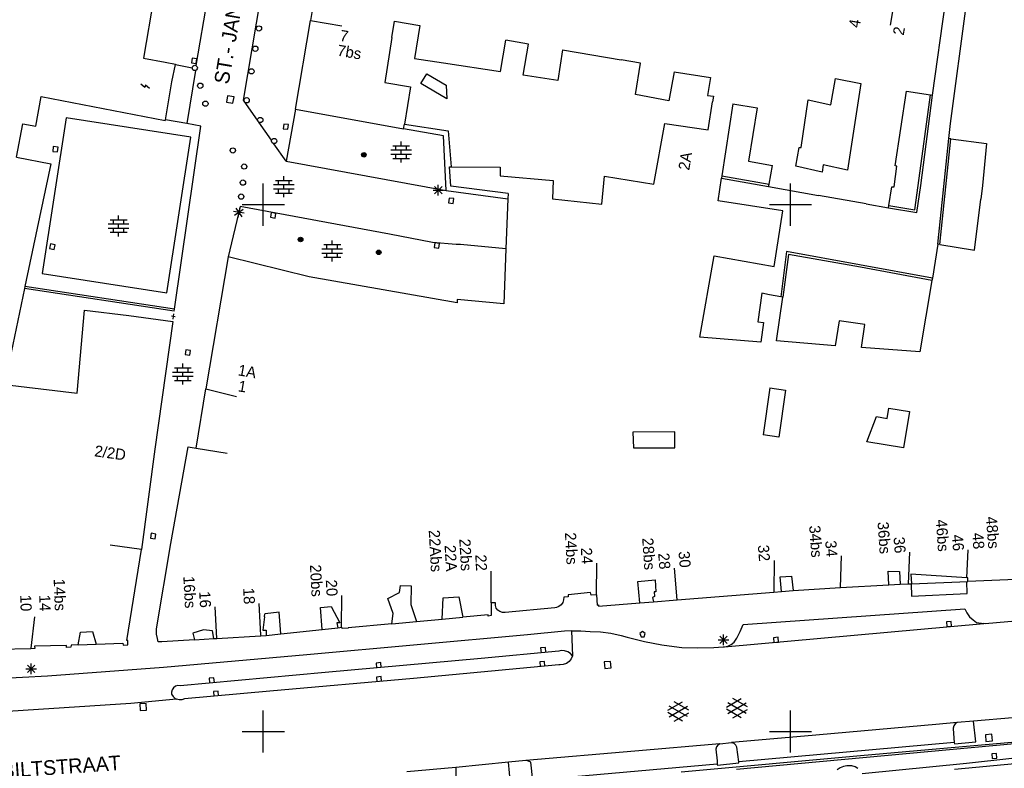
# Model space of a CAD drawing. Header units: millimetres. Extents: x 135944 to 142000, y 454200 to 456692.
# Tile 150 of 185: x 137177 to 137270, y 456347 to 456418. Entities that reach past the tile are written whole.
import ezdxf
from ezdxf.enums import TextEntityAlignment as Align

# ---------------------------------------------------------------- set-up
doc = ezdxf.new("R2010")
doc.units = ezdxf.units.MM
doc.layers.add('TotaalGBKN2013_Bistad', color=251, linetype='Continuous')
doc.layers.add('TotaalGBKN2013X$0$DELETE-LEVEL', color=251, linetype='Continuous')
doc.styles.add('TotaalGBKN2013X$0$GBKN binnenstad 2009$0$Standard', font='txt')

msp = doc.modelspace()

# ---------------------------------------------------------------- linework, layer by layer
at = {"layer": 'TotaalGBKN2013_Bistad'}
for p, q in [((137193.956, 456445.161), (137188.65, 456413.89)), ((137193.622, 456413.187), (137196.697, 456431.004)), ((137200.743, 456425.5), (137198.077, 456409.922)), ((137259.95, 456419.98), (137259.451, 456417.022)), ((137204.736, 456418.979), (137204.478, 456417.456)), ((137263.458, 456410.386), (137264.708, 456419.18)), ((137265.188, 456407.705), (137266.652, 456418.844)), ((137203.057, 456409.07), (137204.478, 456417.456)), ((137204.476, 456417.456), (137207.435, 456416.959)), ((137212.188, 456415.846), (137212.434, 456417.41)), ((137212.434, 456417.41), (137214.833, 456416.991)), ((137214.833, 456416.991), (137214.354, 456413.868)), ((137212.188, 456415.846), (137211.517, 456411.575)), ((137222.491, 456412.623), (137223.003, 456415.608)), ((137225.14, 456415.225), (137223.003, 456415.608)), ((137224.66, 456412.298), (137225.14, 456415.225)), ((137228.391, 456414.701), (137227.949, 456411.775)), ((137228.391, 456414.701), (137233.943, 456413.741)), ((137188.65, 456413.89), (137190.7, 456413.52)), ((137190.7, 456413.52), (137191.667, 456413.33)), ((137191.324, 456411.637), (137191.658, 456413.284)), ((137191.667, 456413.33), (137191.658, 456413.284)), ((137191.658, 456413.284), (137193.251, 456412.976)), ((137193.266, 456413.904), (137193.189, 456413.461)), ((137193.189, 456413.461), (137193.632, 456413.384)), ((137193.709, 456413.827), (137193.266, 456413.904)), ((137193.632, 456413.384), (137193.709, 456413.827)), ((137214.354, 456413.868), (137217.099, 456413.448)), ((137217.099, 456413.448), (137222.491, 456412.623)), ((137235.785, 456413.423), (137233.943, 456413.741)), ((137235.292, 456410.458), (137235.785, 456413.423)), ((137193.562, 456412.731), (137192.741, 456407.681)), ((137214.936, 456411.486), (137215.511, 456412.419)), ((137215.511, 456412.419), (137217.351, 456411.328)), ((137238.963, 456412.597), (137238.469, 456409.862)), ((137238.963, 456412.597), (137242.404, 456412.067)), ((137188.77, 456411.101), (137188.388, 456411.42)), ((137190.71, 456408.038), (137191.324, 456411.637)), ((137211.517, 456411.575), (137213.967, 456411.185)), ((137217.42, 456410.052), (137214.936, 456411.486)), ((137227.949, 456411.775), (137224.66, 456412.298)), ((137242.404, 456412.067), (137242.115, 456410.349)), ((137253.839, 456409.474), (137254.255, 456411.957)), ((137254.255, 456411.957), (137256.673, 456411.488)), ((137256.673, 456411.488), (137255.403, 456403.266)), ((137188.812, 456411.347), (137188.77, 456411.101)), ((137189.194, 456411.028), (137188.812, 456411.347)), ((137213.967, 456411.185), (137213.386, 456407.644)), ((137217.351, 456411.328), (137217.42, 456410.052)), ((137238.469, 456409.862), (137235.292, 456410.458)), ((137259.925, 456403.681), (137260.999, 456410.764)), ((137260.999, 456410.764), (137263.264, 456410.416)), ((137178.415, 456407.447), (137178.927, 456410.256)), ((137178.927, 456410.256), (137190.702, 456407.99)), ((137196.617, 456410.329), (137196.512, 456409.718)), ((137196.512, 456409.718), (137197.123, 456409.613)), ((137197.228, 456410.224), (137196.617, 456410.329)), ((137197.123, 456409.613), (137197.228, 456410.224)), ((137198.077, 456409.922), (137199.484, 456407.933)), ((137242.115, 456410.349), (137242.7, 456410.279)), ((137242.177, 456407.091), (137242.614, 456409.752)), ((137242.7, 456410.279), (137242.614, 456409.752)), ((137244.517, 456409.556), (137243.49, 456402.72)), ((137244.517, 456409.556), (137246.827, 456409.169)), ((137250.998, 456405.416), (137251.66, 456409.933)), ((137251.66, 456409.933), (137253.839, 456409.474)), ((137262.11, 456401.821), (137263.264, 456410.416)), ((137262.345, 456401.806), (137263.458, 456410.386)), ((137263.264, 456410.416), (137263.458, 456410.386)), ((137203.057, 456409.07), (137202.175, 456404.132)), ((137203.057, 456409.07), (137213.31, 456407.184)), ((137246.827, 456409.169), (137246.017, 456404.117)), ((137176.594, 456404.49), (137177.195, 456407.679)), ((137177.195, 456407.679), (137178.415, 456407.447)), ((137181.3, 456408.24), (137179.02, 456393.45)), ((137193.12, 456406.41), (137181.3, 456408.24)), ((137190.702, 456407.99), (137190.71, 456408.038)), ((137192.741, 456407.681), (137190.71, 456408.038)), ((137194.06, 456407.45), (137192.741, 456407.681)), ((137200.783, 456406.099), (137199.564, 456407.821)), ((137201.935, 456407.645), (137201.88, 456407.198)), ((137202.382, 456407.59), (137201.935, 456407.645)), ((137213.31, 456407.184), (137213.386, 456407.644)), ((137213.386, 456407.644), (137217.525, 456407.005)), ((137237.036, 456401.954), (137238.075, 456407.694)), ((137238.075, 456407.694), (137242.177, 456407.091)), ((137265.001, 456406.279), (137265.188, 456407.705)), ((137191.572, 456390.081), (137194.06, 456407.45)), ((137201.88, 456407.198), (137202.327, 456407.143)), ((137202.327, 456407.143), (137202.382, 456407.59)), ((137217.095, 456406.521), (137213.31, 456407.184)), ((137217.525, 456407.005), (137217.805, 456403.57)), ((137190.84, 456391.62), (137193.12, 456406.41)), ((137202.175, 456404.132), (137201.007, 456405.782)), ((137213.07, 456405.589), (137213.07, 456405.989)), ((137217.349, 456401.328), (137217.095, 456406.521)), ((137263.986, 456396.237), (137265.001, 456406.279)), ((137264.165, 456396.201), (137265.216, 456406.25)), ((137265.216, 456406.25), (137265.001, 456406.279)), ((137265.216, 456406.25), (137268.589, 456405.794)), ((137268.589, 456405.794), (137268.197, 456401.825)), ((137180.083, 456405.501), (137180.03, 456405.054)), ((137180.03, 456405.054), (137180.477, 456405.001)), ((137180.53, 456405.448), (137180.083, 456405.501)), ((137180.477, 456405.001), (137180.53, 456405.448)), ((137212.09, 456405.189), (137214.05, 456405.189)), ((137212.27, 456405.589), (137213.87, 456405.589)), ((137212.57, 456405.189), (137212.57, 456405.589)), ((137213.07, 456404.789), (137213.07, 456405.189)), ((137213.57, 456405.189), (137213.57, 456405.589)), ((137250.493, 456403.651), (137250.813, 456405.408)), ((137250.813, 456405.408), (137250.998, 456405.416)), ((137176.594, 456404.49), (137179.864, 456403.864)), ((137202.175, 456404.132), (137217.349, 456401.328)), ((137212.09, 456404.789), (137214.05, 456404.789)), ((137212.27, 456404.389), (137213.87, 456404.389)), ((137212.57, 456404.389), (137212.57, 456404.789)), ((137213.07, 456403.989), (137213.07, 456404.389)), ((137213.57, 456404.389), (137213.57, 456404.789)), ((137246.017, 456404.117), (137248.282, 456403.697)), ((137179.864, 456403.864), (137178.561, 456397.776)), ((137217.772, 456401.747), (137217.646, 456403.57)), ((137217.646, 456403.57), (137217.805, 456403.57)), ((137217.805, 456403.57), (137222.449, 456403.566)), ((137222.449, 456403.566), (137222.476, 456402.715)), ((137247.964, 456401.934), (137248.282, 456403.697)), ((137253.006, 456403.083), (137250.493, 456403.651)), ((137253.113, 456403.767), (137253.006, 456403.083)), ((137255.403, 456403.266), (137253.113, 456403.767)), ((137259.819, 456401.687), (137260.072, 456403.654)), ((137260.072, 456403.654), (137259.925, 456403.681)), ((137201.142, 456402.3), (137202.742, 456402.3)), ((137201.442, 456401.9), (137201.442, 456402.3)), ((137201.942, 456402.3), (137201.942, 456402.7)), ((137202.442, 456401.9), (137202.442, 456402.3)), ((137222.476, 456402.715), (137227.491, 456402.294)), ((137227.491, 456402.294), (137227.438, 456400.559)), ((137232.118, 456400.039), (137232.353, 456402.703)), ((137232.353, 456402.703), (137237.036, 456401.954)), ((137243.136, 456400.364), (137243.458, 456402.509)), ((137243.49, 456402.72), (137243.458, 456402.509)), ((137243.458, 456402.509), (137247.926, 456401.724)), ((137243.49, 456402.72), (137247.964, 456401.934)), ((137200, 456400), (137200, 456402)), ((137200.962, 456401.9), (137202.922, 456401.9)), ((137200.962, 456401.5), (137202.922, 456401.5)), ((137201.142, 456401.1), (137202.742, 456401.1)), ((137201.442, 456401.1), (137201.442, 456401.5)), ((137201.942, 456401.5), (137201.942, 456401.9)), ((137201.942, 456400.7), (137201.942, 456401.1)), ((137202.442, 456401.1), (137202.442, 456401.5)), ((137216.095, 456401.361), (137217.095, 456401.361)), ((137216.241, 456401.007), (137216.949, 456401.715)), ((137216.949, 456401.007), (137216.241, 456401.715)), ((137216.595, 456400.861), (137216.595, 456401.861)), ((137217.349, 456401.328), (137223.192, 456400.539)), ((137223.213, 456401.069), (137217.772, 456401.747)), ((137247.926, 456401.724), (137247.964, 456401.934)), ((137247.926, 456401.724), (137252.655, 456400.863)), ((137250, 456400), (137250, 456402)), ((137259.337, 456399.923), (137259.615, 456401.696)), ((137259.615, 456401.696), (137259.819, 456401.687)), ((137261.785, 456399.517), (137262.11, 456401.821)), ((137261.988, 456399.241), (137262.345, 456401.806)), ((137268.197, 456401.825), (137268.04, 456400.521)), ((137217.625, 456400.621), (137217.57, 456400.174)), ((137217.57, 456400.174), (137218.017, 456400.119)), ((137218.072, 456400.566), (137217.625, 456400.621)), ((137218.017, 456400.119), (137218.072, 456400.566)), ((137223.192, 456400.539), (137223.006, 456395.796)), ((137223.213, 456401.069), (137223.192, 456400.539)), ((137227.438, 456400.559), (137232.118, 456400.039)), ((137249.26, 456399.423), (137243.136, 456400.364)), ((137257.162, 456400.065), (137252.655, 456400.863)), ((137267.457, 456395.666), (137268.04, 456400.521)), ((137197.807, 456399.821), (137196.67, 456395.051)), ((137198.17, 456399.175), (137197.186, 456399.355)), ((137198.09, 456399.549), (137197.266, 456398.981)), ((137197.394, 456399.677), (137197.962, 456398.853)), ((137197.768, 456399.757), (137197.588, 456398.773)), ((137211.963, 456397.201), (137197.807, 456399.821)), ((137198, 456400), (137200, 456400)), ((137200, 456400), (137202, 456400)), ((137200, 456398), (137200, 456400)), ((137200.753, 456399.247), (137200.672, 456398.804)), ((137201.196, 456399.166), (137200.753, 456399.247)), ((137248, 456400), (137250, 456400)), ((137248.453, 456394.124), (137249.26, 456399.423)), ((137250, 456400), (137252, 456400)), ((137250, 456398), (137250, 456400)), ((137257.162, 456400.065), (137259.3, 456399.687)), ((137259.3, 456399.687), (137259.337, 456399.923)), ((137259.3, 456399.687), (137261.988, 456399.241)), ((137259.337, 456399.923), (137261.785, 456399.517)), ((137185.48, 456398.57), (137187.08, 456398.57)), ((137185.78, 456398.17), (137185.78, 456398.57)), ((137186.28, 456398.57), (137186.28, 456398.97)), ((137186.78, 456398.17), (137186.78, 456398.57)), ((137200.672, 456398.804), (137201.115, 456398.723)), ((137201.115, 456398.723), (137201.196, 456399.166)), ((137178.561, 456397.776), (137177.396, 456392.223)), ((137185.3, 456398.17), (137187.26, 456398.17)), ((137185.3, 456397.77), (137187.26, 456397.77)), ((137185.48, 456397.37), (137187.08, 456397.37)), ((137185.78, 456397.37), (137185.78, 456397.77)), ((137186.28, 456397.77), (137186.28, 456398.17)), ((137186.28, 456396.97), (137186.28, 456397.37)), ((137186.78, 456397.37), (137186.78, 456397.77)), ((137206.539, 456396.201), (137206.539, 456396.601)), ((137216.052, 456396.409), (137211.963, 456397.201)), ((137179.811, 456396.265), (137179.719, 456395.825)), ((137179.719, 456395.825), (137180.159, 456395.733)), ((137180.251, 456396.173), (137179.811, 456396.265)), ((137180.159, 456395.733), (137180.251, 456396.173)), ((137205.559, 456395.801), (137207.519, 456395.801)), ((137205.739, 456396.201), (137207.339, 456396.201)), ((137206.039, 456395.801), (137206.039, 456396.201)), ((137206.539, 456395.401), (137206.539, 456395.801)), ((137207.039, 456395.801), (137207.039, 456396.201)), ((137218.281, 456396.201), (137216.052, 456396.409)), ((137216.275, 456396.384), (137216.194, 456395.941)), ((137216.194, 456395.941), (137216.637, 456395.86)), ((137216.718, 456396.303), (137216.275, 456396.384)), ((137216.637, 456395.86), (137216.718, 456396.303)), ((137218.701, 456396.215), (137218.281, 456396.201)), ((137223.006, 456395.796), (137218.701, 456396.215)), ((137223.006, 456395.796), (137222.802, 456390.589)), ((137249.613, 456395.56), (137249.074, 456391.262)), ((137263.456, 456393.031), (137249.613, 456395.56)), ((137263.986, 456396.237), (137263.456, 456393.031)), ((137264.165, 456396.201), (137263.986, 456396.237)), ((137264.165, 456396.201), (137267.457, 456395.666)), ((137196.67, 456395.051), (137194.564, 456382.527)), ((137204.358, 456393.158), (137196.67, 456395.051)), ((137205.559, 456395.401), (137207.519, 456395.401)), ((137205.739, 456395.001), (137207.339, 456395.001)), ((137206.039, 456395.001), (137206.039, 456395.401)), ((137206.539, 456394.601), (137206.539, 456395.001)), ((137207.039, 456395.001), (137207.039, 456395.401)), ((137241.402, 456387.436), (137242.76, 456395.128)), ((137242.76, 456395.128), (137248.453, 456394.124)), ((137249.796, 456395.255), (137249.26, 456391.23)), ((137256.64, 456394.06), (137249.796, 456395.255)), ((137263.418, 456392.807), (137256.64, 456394.06)), ((137179.02, 456393.45), (137190.84, 456391.62)), ((137218.373, 456390.675), (137204.358, 456393.158)), ((137263.418, 456392.807), (137262.259, 456386.025)), ((137263.456, 456393.031), (137263.418, 456392.807)), ((137177.355, 456392.027), (137175.444, 456382.922)), ((137177.396, 456392.223), (137177.355, 456392.027)), ((137191.544, 456389.885), (137177.355, 456392.027)), ((137191.572, 456390.081), (137177.396, 456392.223)), ((137218.374, 456390.991), (137218.373, 456390.675)), ((137222.802, 456390.589), (137218.374, 456390.991)), ((137247.288, 456391.598), (137246.892, 456388.89)), ((137248.017, 456391.447), (137247.288, 456391.598)), ((137249.074, 456391.262), (137248.017, 456391.447)), ((137248.673, 456387.061), (137249.26, 456391.23)), ((137249.26, 456391.23), (137249.074, 456391.262)), ((137182.336, 456382.108), (137183.042, 456389.986)), ((137183.042, 456389.986), (137187.257, 456389.472)), ((137191.544, 456389.885), (137191.572, 456390.081)), ((137187.257, 456389.472), (137191.407, 456388.894)), ((137191.653, 456389.365), (137191.299, 456389.414)), ((137191.441, 456389.142), (137191.51, 456389.637)), ((137254.609, 456388.961), (137254.241, 456386.611)), ((137257.062, 456388.615), (137254.609, 456388.961)), ((137191.407, 456388.894), (137189.727, 456376.792)), ((137246.892, 456388.89), (137247.439, 456388.818)), ((137247.439, 456388.818), (137247.177, 456386.931)), ((137256.748, 456386.444), (137257.062, 456388.615)), ((137247.177, 456386.931), (137241.402, 456387.436)), ((137192.663, 456386.233), (137192.598, 456385.788)), ((137193.108, 456386.168), (137192.663, 456386.233)), ((137193.043, 456385.723), (137193.108, 456386.168)), ((137254.241, 456386.611), (137248.673, 456387.061)), ((137262.259, 456386.025), (137256.748, 456386.444)), ((137192.598, 456385.788), (137193.043, 456385.723)), ((137191.569, 456384.514), (137193.169, 456384.514)), ((137191.869, 456384.114), (137191.869, 456384.514)), ((137192.369, 456384.514), (137192.369, 456384.914)), ((137192.869, 456384.114), (137192.869, 456384.514)), ((137191.389, 456384.114), (137193.349, 456384.114)), ((137191.389, 456383.714), (137193.349, 456383.714)), ((137191.869, 456383.314), (137191.869, 456383.714)), ((137192.369, 456383.714), (137192.369, 456384.114)), ((137192.869, 456383.314), (137192.869, 456383.714)), ((137175.444, 456382.922), (137182.336, 456382.108)), ((137191.569, 456383.314), (137193.169, 456383.314)), ((137192.369, 456382.914), (137192.369, 456383.314)), ((137193.618, 456376.902), (137194.564, 456382.527)), ((137194.548, 456382.53), (137197.458, 456381.798)), ((137248.046, 456382.605), (137247.419, 456378.149)), ((137248.046, 456382.605), (137249.532, 456382.396)), ((137249.532, 456382.396), (137248.905, 456377.94)), ((137259.152, 456379.709), (137259.32, 456380.695)), ((137259.32, 456380.695), (137261.291, 456380.358)), ((137257.252, 456377.498), (137258.166, 456379.878)), ((137258.166, 456379.878), (137259.152, 456379.709)), ((137261.291, 456380.358), (137260.702, 456376.908)), ((137239.021, 456378.422), (137235.062, 456378.415)), ((137235.062, 456378.415), (137235.123, 456376.915)), ((137239.023, 456376.922), (137239.021, 456378.422)), ((137248.905, 456377.94), (137247.419, 456378.149)), ((137191.225, 456367.828), (137192.862, 456377.008)), ((137192.862, 456377.008), (137193.618, 456376.902)), ((137193.618, 456376.902), (137196.578, 456376.413)), ((137235.123, 456376.915), (137239.023, 456376.922)), ((137260.702, 456376.908), (137257.252, 456377.498)), ((137189.727, 456376.792), (137188.435, 456367.281)), ((137189.367, 456368.807), (137189.302, 456368.362)), ((137189.812, 456368.742), (137189.367, 456368.807)), ((137189.747, 456368.297), (137189.812, 456368.742)), ((137188.435, 456367.281), (137185.464, 456367.692)), ((137189.302, 456368.362), (137189.747, 456368.297)), ((137189.858, 456359.728), (137191.225, 456367.828)), ((137187.057, 456358.644), (137188.435, 456367.281)), ((137254.75, 456363.659), (137254.838, 456366.659)), ((137261.182, 456364.017), (137261.316, 456367.013)), ((137266.728, 456364.597), (137266.846, 456367.233)), ((137231.615, 456362.964), (137231.625, 456365.964)), ((137248.448, 456366.239), (137248.409, 456363.239)), ((137221.602, 456362.2), (137221.612, 456365.2)), ((137239.241, 456362.495), (137238.997, 456365.486)), ((137249.018, 456364.684), (137250.108, 456364.747)), ((137249.153, 456363.298), (137249.018, 456364.684)), ((137250.108, 456364.747), (137250.25, 456363.379)), ((137259.33, 456363.915), (137259.275, 456365.207)), ((137259.275, 456365.207), (137260.337, 456365.194)), ((137260.337, 456365.194), (137260.393, 456363.974)), ((137266.728, 456364.597), (137261.406, 456364.934)), ((137261.406, 456364.934), (137261.481, 456364.029)), ((137212.913, 456363.194), (137213.021, 456363.864)), ((137213.021, 456363.864), (137214.015, 456363.832)), ((137214.015, 456363.832), (137213.99, 456362.06)), ((137235.53, 456364.221), (137237.164, 456364.409)), ((137235.698, 456362.198), (137235.53, 456364.221)), ((137237.164, 456364.409), (137237.227, 456363.263)), ((137254.75, 456363.659), (137259.33, 456363.915)), ((137259.33, 456363.915), (137260.393, 456363.974)), ((137260.393, 456363.974), (137261.182, 456364.014)), ((137261.182, 456364.014), (137261.481, 456364.029)), ((137261.438, 456364.027), (137261.47, 456362.85)), ((137261.481, 456364.029), (137266.814, 456364.241)), ((137266.76, 456363.09), (137266.718, 456364.237)), ((137266.808, 456364.592), (137266.728, 456364.597)), ((137266.814, 456364.241), (137266.808, 456364.592)), ((137271.369, 456364.422), (137266.814, 456364.241)), ((137207.429, 456359.921), (137207.439, 456362.921)), ((137211.805, 456362.624), (137212.913, 456363.194)), ((137231.041, 456363.191), (137228.912, 456362.974)), ((137228.912, 456362.974), (137228.912, 456362.789)), ((137231.08, 456362.945), (137231.041, 456363.191)), ((137231.615, 456362.964), (137231.08, 456362.945)), ((137231.615, 456362.964), (137231.649, 456362.002)), ((137237.107, 456362.818), (137236.898, 456362.73)), ((137237.227, 456363.263), (137237.063, 456363.256)), ((137237.063, 456363.256), (137237.107, 456362.818)), ((137239.242, 456362.487), (137248.409, 456363.237)), ((137248.409, 456363.237), (137249.153, 456363.298)), ((137249.153, 456363.298), (137250.25, 456363.379)), ((137250.25, 456363.379), (137254.75, 456363.659)), ((137261.47, 456362.85), (137266.76, 456363.09)), ((137199.761, 456359.141), (137199.597, 456362.137)), ((137212.327, 456361.184), (137211.805, 456362.624)), ((137213.99, 456362.06), (137214.544, 456360.437)), ((137216.977, 456360.66), (137217.047, 456362.693)), ((137217.047, 456362.693), (137218.551, 456362.774)), ((137218.551, 456362.774), (137218.909, 456360.836)), ((137222.008, 456362.2), (137221.602, 456362.2)), ((137221.602, 456362.2), (137221.604, 456361.002)), ((137222.011, 456361.958), (137222.008, 456362.2)), ((137222.09, 456361.72), (137222.011, 456361.958)), ((137228.253, 456362.019), (137228.043, 456361.855)), ((137228.405, 456362.239), (137228.253, 456362.019)), ((137228.485, 456362.493), (137228.405, 456362.239)), ((137228.487, 456362.76), (137228.485, 456362.493)), ((137228.912, 456362.789), (137228.487, 456362.76)), ((137231.649, 456362.002), (137231.799, 456362.032)), ((137231.799, 456362.032), (137231.805, 456361.879)), ((137231.805, 456361.879), (137235.698, 456362.198)), ((137235.698, 456362.198), (137237.015, 456362.305)), ((137236.898, 456362.73), (137237.015, 456362.305)), ((137237.015, 456362.305), (137239.242, 456362.487)), ((137195.595, 456358.828), (137195.431, 456361.824)), ((137200.115, 456360.898), (137200.147, 456361.171)), ((137200.147, 456361.171), (137200.17, 456361.173)), ((137201.492, 456361.315), (137200.17, 456361.173)), ((137201.65, 456359.27), (137201.492, 456361.315)), ((137205.422, 456361.772), (137206.441, 456361.86)), ((137205.575, 456359.687), (137205.422, 456361.772)), ((137206.441, 456361.86), (137207.269, 456360.313)), ((137212.192, 456360.223), (137212.327, 456361.184)), ((137221.326, 456361.057), (137218.909, 456360.836)), ((137221.326, 456360.952), (137221.326, 456361.057)), ((137221.604, 456361.002), (137221.326, 456360.952)), ((137222.24, 456361.518), (137222.09, 456361.72)), ((137222.446, 456361.373), (137222.24, 456361.518)), ((137222.686, 456361.299), (137222.446, 456361.373)), ((137222.938, 456361.304), (137222.686, 456361.299)), ((137227.662, 456361.74), (137222.938, 456361.304)), ((137227.794, 456361.759), (137227.662, 456361.74)), ((137228.043, 456361.855), (137227.794, 456361.759)), ((137245.497, 456360.165), (137266.546, 456361.646)), ((137266.546, 456361.646), (137266.734, 456361.248)), ((137266.734, 456361.248), (137266.991, 456360.89)), ((137178.312, 456360.894), (137177.945, 456357.916)), ((137200.115, 456360.898), (137199.963, 456359.618)), ((137207.269, 456360.313), (137206.983, 456360.32)), ((137206.983, 456360.32), (137207.073, 456359.846)), ((137212.192, 456360.223), (137208.059, 456359.845)), ((137212.192, 456360.223), (137214.544, 456360.437)), ((137214.544, 456360.437), (137216.977, 456360.66)), ((137216.977, 456360.66), (137218.909, 456360.836)), ((137243.736, 456358.031), (137268.351, 456360.244)), ((137245.232, 456359.494), (137245.497, 456360.165)), ((137265.228, 456360.438), (137264.78, 456360.398)), ((137264.78, 456360.398), (137264.82, 456359.95)), ((137265.268, 456359.99), (137265.228, 456360.438)), ((137266.991, 456360.89), (137267.308, 456360.585)), ((137267.308, 456360.585), (137267.648, 456360.357)), ((137267.648, 456360.357), (137268.351, 456360.244)), ((137268.454, 456360.233), (137268.351, 456360.244)), ((137275.798, 456360.865), (137268.454, 456360.233)), ((137182.443, 456358.213), (137182.66, 456359.443)), ((137182.66, 456359.443), (137183.793, 456359.5)), ((137183.793, 456359.5), (137184.143, 456358.284)), ((137189.856, 456359.24), (137189.858, 456359.728)), ((137189.972, 456358.815), (137189.856, 456359.24)), ((137194.325, 456359.662), (137193.332, 456359.343)), ((137193.332, 456359.343), (137193.464, 456358.707)), ((137195.172, 456359.543), (137194.325, 456359.662)), ((137195.305, 456358.824), (137195.172, 456359.543)), ((137199.771, 456359.071), (137200.285, 456359.126)), ((137199.963, 456359.618), (137200.256, 456359.625)), ((137200.256, 456359.625), (137200.285, 456359.126)), ((137200.285, 456359.126), (137201.65, 456359.27)), ((137201.65, 456359.27), (137205.575, 456359.687)), ((137225.045, 456359.176), (137204.13, 456357.273)), ((137205.575, 456359.687), (137207.073, 456359.846)), ((137207.073, 456359.846), (137207.449, 456359.886)), ((137207.464, 456359.765), (137207.449, 456359.886)), ((137208.069, 456359.81), (137207.464, 456359.765)), ((137208.059, 456359.845), (137208.069, 456359.81)), ((137228.556, 456359.53), (137225.045, 456359.176)), ((137229.243, 456359.567), (137228.556, 456359.53)), ((137229.243, 456359.567), (137229.339, 456357.17)), ((137229.243, 456359.567), (137230.116, 456359.563)), ((137230.116, 456359.563), (137230.987, 456359.503)), ((137230.987, 456359.503), (137231.981, 456359.45)), ((137231.981, 456359.45), (137232.967, 456359.318)), ((137232.967, 456359.318), (137233.939, 456359.107)), ((137233.939, 456359.107), (137234.509, 456358.944)), ((137235.965, 456359.482), (137235.722, 456359.291)), ((137235.722, 456359.291), (137235.837, 456358.977)), ((137236.221, 456359.309), (137235.965, 456359.482)), ((137236.13, 456358.987), (137236.221, 456359.309)), ((137243.651, 456358.202), (137243.651, 456359.202)), ((137244.896, 456358.855), (137245.232, 456359.494)), ((137264.82, 456359.95), (137265.268, 456359.99)), ((137181.324, 456358.165), (137178.31, 456358.085)), ((137181.339, 456357.965), (137181.324, 456358.165)), ((137181.763, 456358.184), (137181.743, 456357.994)), ((137182.443, 456358.213), (137181.763, 456358.184)), ((137182.443, 456358.213), (137184.143, 456358.284)), ((137184.143, 456358.284), (137186.676, 456358.391)), ((137186.676, 456358.391), (137186.695, 456358.186)), ((137186.695, 456358.186), (137187.156, 456358.241)), ((137187.147, 456358.634), (137187.057, 456358.644)), ((137187.156, 456358.241), (137187.147, 456358.634)), ((137190.027, 456358.512), (137189.972, 456358.815)), ((137190.366, 456358.509), (137190.027, 456358.512)), ((137193.464, 456358.707), (137190.366, 456358.509)), ((137193.464, 456358.707), (137195.305, 456358.824)), ((137195.305, 456358.824), (137195.595, 456358.84)), ((137195.595, 456358.84), (137199.747, 456359.07)), ((137199.747, 456359.07), (137199.771, 456359.071)), ((137234.509, 456358.944), (137236.14, 456358.552)), ((137235.837, 456358.977), (137236.13, 456358.987)), ((137236.14, 456358.552), (137237.787, 456358.238)), ((137237.787, 456358.238), (137239.448, 456358.003)), ((137243.151, 456358.702), (137244.151, 456358.702)), ((137243.297, 456358.348), (137244.005, 456359.056)), ((137244.005, 456358.348), (137243.297, 456359.056)), ((137244.072, 456358.113), (137244.381, 456358.27)), ((137244.381, 456358.27), (137244.645, 456358.493)), ((137244.645, 456358.493), (137244.851, 456358.771)), ((137244.851, 456358.771), (137244.896, 456358.855)), ((137248.836, 456358.942), (137248.387, 456358.903)), ((137248.387, 456358.903), (137248.426, 456358.454)), ((137248.426, 456358.454), (137248.875, 456358.493)), ((137248.875, 456358.493), (137248.836, 456358.942)), ((137177.938, 456357.859), (137174.864, 456357.773)), ((137178.345, 456357.87), (137177.938, 456357.859)), ((137178.31, 456358.085), (137178.345, 456357.87)), ((137181.743, 456357.994), (137181.339, 456357.965)), ((137204.13, 456357.273), (137190.538, 456356.063)), ((137228.034, 456357.637), (137220.662, 456356.927)), ((137226.752, 456357.965), (137226.304, 456357.926)), ((137226.304, 456357.926), (137226.342, 456357.477)), ((137226.791, 456357.516), (137226.752, 456357.965)), ((137228.264, 456357.677), (137228.034, 456357.637)), ((137228.573, 456357.66), (137228.264, 456357.677)), ((137228.868, 456357.565), (137228.573, 456357.66)), ((137229.129, 456357.398), (137228.868, 456357.565)), ((137229.339, 456357.17), (137229.129, 456357.398)), ((137239.448, 456358.003), (137239.686, 456357.976)), ((137239.686, 456357.976), (137241.21, 456357.93)), ((137241.21, 456357.93), (137242.734, 456357.965)), ((137242.734, 456357.965), (137243.616, 456358.021)), ((137243.616, 456358.021), (137243.736, 456358.031)), ((137243.736, 456358.031), (137244.072, 456358.113)), ((137177.627, 456355.588), (137178.335, 456356.296)), ((137178.335, 456355.588), (137177.627, 456356.296)), ((137177.981, 456355.442), (137177.981, 456356.442)), ((137220.662, 456356.927), (137205.864, 456355.614)), ((137211.137, 456356.534), (137210.689, 456356.495)), ((137210.689, 456356.495), (137210.727, 456356.046)), ((137211.176, 456356.085), (137211.137, 456356.534)), ((137228.019, 456356.336), (137214.245, 456355.02)), ((137226.671, 456356.658), (137226.223, 456356.619)), ((137226.223, 456356.619), (137226.261, 456356.17)), ((137226.71, 456356.209), (137226.671, 456356.658)), ((137228.144, 456356.327), (137228.019, 456356.336)), ((137228.455, 456356.359), (137228.144, 456356.327)), ((137228.747, 456356.469), (137228.455, 456356.359)), ((137229.003, 456356.649), (137228.747, 456356.469)), ((137229.204, 456356.888), (137229.003, 456356.649)), ((137229.339, 456357.17), (137229.204, 456356.888)), ((137232.943, 456356.651), (137232.325, 456356.597)), ((137232.325, 456356.597), (137232.379, 456355.979)), ((137232.997, 456356.033), (137232.943, 456356.651)), ((137177.481, 456355.942), (137178.481, 456355.942)), ((137190.538, 456356.063), (137179.524, 456355.266)), ((137205.864, 456355.614), (137192.12, 456354.348)), ((137232.379, 456355.979), (137232.997, 456356.033)), ((137179.524, 456355.266), (137167.611, 456354.606)), ((137195.323, 456355.095), (137194.875, 456355.056)), ((137194.875, 456355.056), (137194.913, 456354.607)), ((137195.362, 456354.646), (137195.323, 456355.095)), ((137214.245, 456355.02), (137200.629, 456353.837)), ((137211.17, 456355.206), (137210.722, 456355.167)), ((137210.722, 456355.167), (137210.76, 456354.718)), ((137211.209, 456354.757), (137211.17, 456355.206)), ((137191.348, 456353.959), (137191.291, 456353.733)), ((137191.291, 456353.733), (137191.306, 456353.533)), ((137191.306, 456353.533), (137191.447, 456353.308)), ((137191.478, 456354.153), (137191.348, 456353.959)), ((137191.665, 456354.291), (137191.478, 456354.153)), ((137191.887, 456354.359), (137191.665, 456354.291)), ((137192.12, 456354.348), (137191.887, 456354.359)), ((137200.629, 456353.837), (137192.531, 456353.095)), ((137195.709, 456353.838), (137195.261, 456353.799)), ((137195.261, 456353.799), (137195.299, 456353.35)), ((137195.748, 456353.389), (137195.709, 456353.838)), ((137187.452, 456352.673), (137173.189, 456351.715)), ((137191.78, 456353.066), (137187.452, 456352.673)), ((137188.9, 456352.649), (137188.281, 456352.614)), ((137188.281, 456352.614), (137188.316, 456351.995)), ((137188.935, 456352.03), (137188.9, 456352.649)), ((137191.447, 456353.308), (137191.648, 456353.134)), ((137191.648, 456353.134), (137191.78, 456353.066)), ((137192.011, 456353.005), (137191.78, 456353.066)), ((137192.278, 456353.011), (137192.011, 456353.005)), ((137192.531, 456353.095), (137192.278, 456353.011)), ((137238.367, 456352.013), (137239.769, 456352.822)), ((137240.367, 456352.03), (137238.981, 456352.831)), ((137188.316, 456351.995), (137188.935, 456352.03)), ((137200, 456350), (137200, 456352)), ((137239.768, 456350.99), (137238.367, 456351.799)), ((137238.504, 456351.4), (137240.237, 456352.399)), ((137240.237, 456351.411), (137238.505, 456352.413)), ((137238.981, 456350.981), (137240.367, 456351.781)), ((137250, 456350), (137250, 456352)), ((137198, 456350), (137200, 456350)), ((137200, 456350), (137202, 456350)), ((137200, 456348), (137200, 456350)), ((137248, 456350), (137250, 456350)), ((137250, 456350), (137252, 456350)), ((137250, 456348), (137250, 456350)), ((137287.648, 456350.4), (137256.626, 456347.699)), ((137269.098, 456349.738), (137268.481, 456349.683)), ((137268.481, 456349.683), (137268.536, 456349.066)), ((137268.536, 456349.066), (137269.153, 456349.121)), ((137269.153, 456349.121), (137269.098, 456349.738)), ((137269.543, 456347.913), (137269.095, 456347.873)), ((137269.095, 456347.873), (137269.135, 456347.425)), ((137269.583, 456347.465), (137269.543, 456347.913)), ((137256.626, 456347.699), (137239.616, 456346.133)), ((137266.686, 456346.963), (137256.799, 456345.974)), ((137270.977, 456347.435), (137266.686, 456346.963)), ((137269.135, 456347.425), (137269.583, 456347.465)), ((137254.706, 456346.569), (137254.438, 456346.379)), ((137255.012, 456346.689), (137254.706, 456346.569)), ((137255.338, 456346.732), (137255.012, 456346.689)), ((137255.486, 456346.752), (137255.338, 456346.732)), ((137255.81, 456346.738), (137255.486, 456346.752)), ((137256.121, 456346.646), (137255.81, 456346.738)), ((137256.401, 456346.48), (137256.121, 456346.646))]:
    msp.add_line(p, q, dxfattribs=at)
for centre, radius in [((137199.586, 456416.716), 0.25), ((137199.242, 456414.789), 0.25), ((137193.5, 456412.97), 0.25), ((137198.873, 456412.647), 0.25), ((137194.02, 456411.28), 0.25), ((137194.51, 456409.58), 0.25), ((137198.424, 456409.903), 0.25), ((137199.713, 456408.027), 0.25), ((137201.028, 456406.034), 0.25), ((137197.11, 456405.14), 0.25), ((137209.54, 456404.73), 0.215), ((137209.54, 456404.73), 0.155), ((137209.54, 456404.73), 0.095), ((137209.54, 456404.73), 0.035), ((137198.19, 456403.61), 0.25), ((137198.07, 456402.09), 0.25), ((137197.9, 456400.76), 0.25), ((137203.536, 456396.688), 0.215), ((137203.536, 456396.688), 0.155), ((137203.536, 456396.688), 0.095), ((137203.536, 456396.688), 0.035), ((137210.949, 456395.475), 0.215), ((137210.949, 456395.475), 0.155), ((137210.949, 456395.475), 0.095), ((137210.949, 456395.475), 0.035)]:
    msp.add_circle(centre, radius, dxfattribs=at)
at = {"layer": 'TotaalGBKN2013X$0$DELETE-LEVEL'}
for p, q in [((137243.927, 456352.325), (137245.329, 456353.134)), ((137244.064, 456351.712), (137245.797, 456352.711)), ((137245.797, 456351.723), (137244.065, 456352.725)), ((137245.927, 456352.342), (137244.541, 456353.143)), ((137245.328, 456351.302), (137243.927, 456352.111)), ((137244.541, 456351.293), (137245.927, 456352.093)), ((137265.794, 456350.857), (137263.781, 456350.662)), ((137265.607, 456350.722), (137265.477, 456350.531)), ((137265.794, 456350.857), (137265.607, 456350.722)), ((137267.357, 456350.99), (137265.794, 456350.857)), ((137271.067, 456351.305), (137267.357, 456350.99)), ((137267.59, 456349.029), (137267.357, 456350.99)), ((137263.781, 456350.662), (137251.321, 456349.558)), ((137265.42, 456350.308), (137265.418, 456350.246)), ((137265.418, 456350.246), (137265.535, 456348.956)), ((137265.477, 456350.531), (137265.42, 456350.308)), ((137243.288, 456348.823), (137235.238, 456348.134)), ((137243.288, 456348.823), (137243.109, 456348.706)), ((137243.288, 456348.823), (137244.412, 456348.945)), ((137251.321, 456349.558), (137244.412, 456348.945)), ((137244.468, 456348.935), (137244.412, 456348.945)), ((137244.663, 456348.85), (137244.468, 456348.935)), ((137244.813, 456348.699), (137244.663, 456348.85)), ((137271.238, 456348.83), (137244.874, 456346.399)), ((137265.535, 456348.956), (137245.097, 456347.109)), ((137265.535, 456348.956), (137265.541, 456348.844)), ((137265.541, 456348.844), (137267.59, 456349.029)), ((137235.238, 456348.134), (137224.902, 456347.242)), ((137242.985, 456348.532), (137242.932, 456348.324)), ((137242.932, 456348.324), (137242.932, 456348.317)), ((137242.932, 456348.317), (137243.033, 456347.216)), ((137243.109, 456348.706), (137242.985, 456348.532)), ((137244.898, 456348.504), (137244.813, 456348.699)), ((137245.097, 456347.109), (137244.898, 456348.504)), ((137223.267, 456347.084), (137218.245, 456346.599)), ((137224.902, 456347.242), (137223.267, 456347.084)), ((137223.443, 456345.073), (137223.267, 456347.084)), ((137224.984, 456347.234), (137224.902, 456347.242)), ((137225.366, 456347.081), (137224.984, 456347.234)), ((137225.556, 456345.353), (137225.366, 456347.081)), ((137243.033, 456347.216), (137243.06, 456346.917)), ((137243.07, 456346.804), (137245.109, 456347.025)), ((137245.109, 456347.025), (137245.097, 456347.109)), ((137218.245, 456346.599), (137213.601, 456346.186)), ((137218.245, 456346.599), (137218.211, 456343.902)), ((137243.06, 456346.917), (137225.556, 456345.353)), ((137243.06, 456346.917), (137243.07, 456346.804)), ((137271.274, 456346.923), (137265.563, 456346.389))]:
    msp.add_line(p, q, dxfattribs=at)

# ---------------------------------------------------------------- texts
at = {"layer": 'TotaalGBKN2013_Bistad', "style": 'TotaalGBKN2013X$0$GBKN binnenstad 2009$0$Standard'}
for s, rotation, p in [('ST.- JANSHOVENSTRAAT', 80.3938, (137196.703, 456411.355)), ('BILTSTRAAT', 3.9974, (137175.216, 456345.561))]:
    msp.add_text(s, height=1.4, rotation=rotation, dxfattribs=at).set_placement(p)
for s, rotation, p in [('4', 80.4331, (137256.155, 456417.581)), ('2', 80.4331, (137260.346, 456416.869)), ('2A', 80.4331, (137240.155, 456404.985)), ('2/2D', 352.1703, (137186.957, 456376.24)), ('48bs', 274.6835, (137269.297, 456367.359)), ('34bs', 274.1458, (137252.513, 456366.517)), ('36bs', 274.1458, (137258.993, 456366.859)), ('46bs', 274.1458, (137264.522, 456367.08)), ('22Abs', 273.1458, (137216.432, 456365.144)), ('24bs', 273.1458, (137229.297, 456365.843)), ('28bs', 274.1458, (137236.673, 456365.34)), ('36', 274.6835, (137260.417, 456366.911)), ('46', 274.6835, (137265.947, 456367.133)), ('48', 274.6735, (137267.874, 456367.31)), ('22A', 273.1458, (137217.856, 456365.192)), ('22bs', 273.1348, (137219.279, 456365.24)), ('32', 274.6835, (137247.547, 456366.151)), ('34', 274.6835, (137253.937, 456366.571)), ('22', 273.1458, (137220.711, 456365.235)), ('24', 273.1458, (137230.722, 456365.891)), ('28', 274.6835, (137238.097, 456365.392)), ('30', 274.6735, (137240.026, 456365.555)), ('20bs', 273.1458, (137205.111, 456362.795)), ('16bs', 273.1458, (137193.103, 456361.698)), ('14bs', 272.1458, (137180.757, 456361.449)), ('20', 273.1458, (137206.536, 456362.843)), ('10', 272.1458, (137177.521, 456361.405)), ('14', 272.1458, (137179.326, 456361.408)), ('16', 273.1458, (137194.528, 456361.746)), ('18', 273.1458, (137198.694, 456362.075))]:
    msp.add_text(s, height=1.054, rotation=rotation, dxfattribs=at).set_placement(p, align=Align.MIDDLE_RIGHT)
for s, rotation, p in [('7', 350.4566, (137207.286, 456416.071)), ('7bs', 350.4566, (137207.048, 456414.662)), ('1A', 350.4542, (137197.626, 456384.323)), ('1', 350.6122, (137197.635, 456382.811))]:
    msp.add_text(s, height=1.054, rotation=rotation, dxfattribs=at).set_placement(p, align=Align.MIDDLE_LEFT)

doc.saveas('drawing.dxf')
